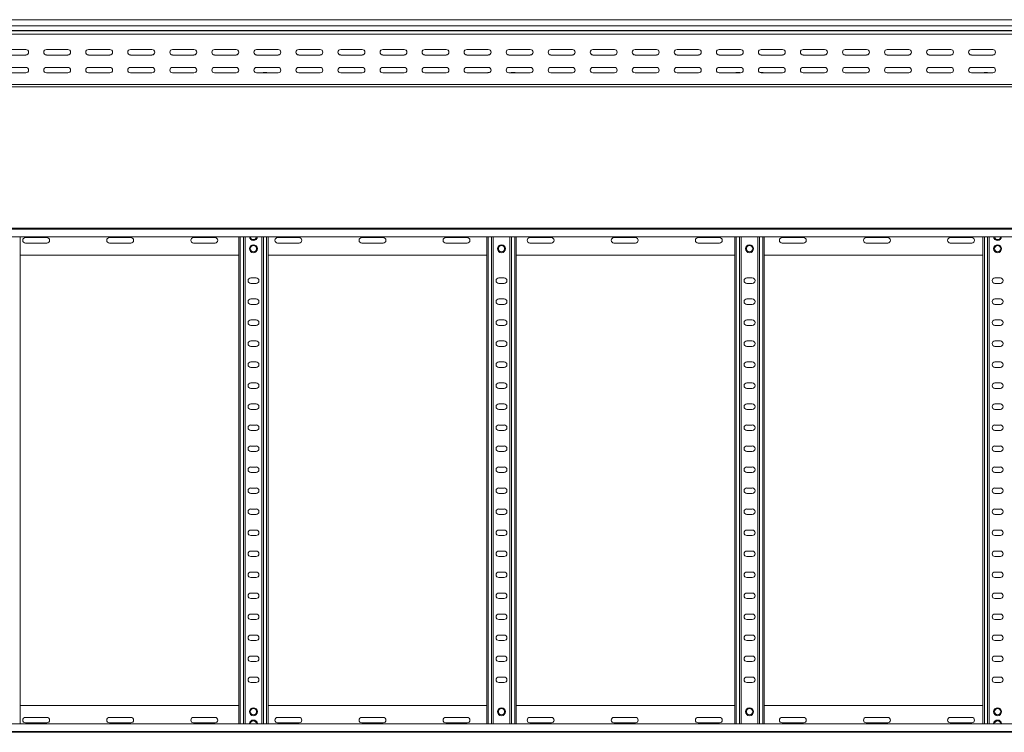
# Model space of a CAD drawing. Header units: millimetres. Extents: x -587 to 3585, y -4791 to -106.
# Tile 3 of 12: x 1337 to 2508, y -4790 to -3941. Entities that reach past the tile are written whole.
import ezdxf

# ---------------------------------------------------------------- set-up
doc = ezdxf.new("R2010")
doc.units = ezdxf.units.MM

msp = doc.modelspace()

# ---------------------------------------------------------------- linework, layer by layer
at = {"color": 7, "linetype": 'Continuous', "lineweight": 15}
for p, q in [((3506.6, -3941.5), (559.6, -3941.5)), ((559.6, -3948.9), (3506.6, -3948.9)), ((559.6, -3954.2), (3506.6, -3954.2)), ((559.6, -3954.6), (3506.6, -3954.6)), ((559.5, -3958.7), (3506.6, -3958.7)), ((1318.9, -3977), (1344.4, -3977)), ((1368.9, -3977), (1394.4, -3977)), ((1418.9, -3977), (1444.4, -3977)), ((1468.9, -3977), (1494.4, -3977)), ((1518.9, -3977), (1544.4, -3977)), ((1568.9, -3977), (1594.4, -3977)), ((1618.9, -3977), (1644.4, -3977)), ((1668.9, -3977), (1694.4, -3977)), ((1718.9, -3977), (1744.4, -3977)), ((1768.9, -3977), (1794.4, -3977)), ((1818.9, -3977), (1844.4, -3977)), ((1868.9, -3977), (1894.4, -3977)), ((1918.9, -3977), (1944.4, -3977)), ((1968.9, -3977), (1994.4, -3977)), ((2018.9, -3977), (2044.4, -3977)), ((2068.9, -3977), (2094.4, -3977)), ((2118.9, -3977), (2144.4, -3977)), ((2168.9, -3977), (2194.4, -3977)), ((2218.9, -3977), (2244.4, -3977)), ((2268.9, -3977), (2294.4, -3977)), ((2318.9, -3977), (2344.4, -3977)), ((2368.9, -3977), (2394.4, -3977)), ((2418.9, -3977), (2444.4, -3977)), ((2468.9, -3977), (2494.4, -3977)), ((1344.4, -3983.5), (1318.9, -3983.5)), ((1394.4, -3983.5), (1368.9, -3983.5)), ((1444.4, -3983.5), (1418.9, -3983.5)), ((1494.4, -3983.5), (1468.9, -3983.5)), ((1544.4, -3983.5), (1518.9, -3983.5)), ((1594.4, -3983.5), (1568.9, -3983.5)), ((1644.4, -3983.5), (1618.9, -3983.5)), ((1694.4, -3983.5), (1668.9, -3983.5)), ((1744.4, -3983.5), (1718.9, -3983.5)), ((1794.4, -3983.5), (1768.9, -3983.5)), ((1844.4, -3983.5), (1818.9, -3983.5)), ((1894.4, -3983.5), (1868.9, -3983.5)), ((1944.4, -3983.5), (1918.9, -3983.5)), ((1994.4, -3983.5), (1968.9, -3983.5)), ((2044.4, -3983.5), (2018.9, -3983.5)), ((2094.4, -3983.5), (2068.9, -3983.5)), ((2144.4, -3983.5), (2118.9, -3983.5)), ((2194.4, -3983.5), (2168.9, -3983.5)), ((2244.4, -3983.5), (2218.9, -3983.5)), ((2294.4, -3983.5), (2268.9, -3983.5)), ((2344.4, -3983.5), (2318.9, -3983.5)), ((2394.4, -3983.5), (2368.9, -3983.5)), ((2444.4, -3983.5), (2418.9, -3983.5)), ((2494.4, -3983.5), (2468.9, -3983.5)), ((1318.9, -3998.2), (1344.4, -3998.2)), ((1344.4, -4004.7), (1318.9, -4004.7)), ((1368.9, -3998.2), (1394.4, -3998.2)), ((1394.4, -4004.7), (1368.9, -4004.7)), ((1418.9, -3998.2), (1444.4, -3998.2)), ((1444.4, -4004.7), (1418.9, -4004.7)), ((1468.9, -3998.2), (1494.4, -3998.2)), ((1494.4, -4004.7), (1468.9, -4004.7)), ((1518.9, -3998.2), (1544.4, -3998.2)), ((1544.4, -4004.7), (1518.9, -4004.7)), ((1568.9, -3998.2), (1594.4, -3998.2)), ((1594.4, -4004.7), (1568.9, -4004.7)), ((1618.9, -3998.2), (1644.4, -3998.2)), ((1644.4, -4004.7), (1618.9, -4004.7)), ((1626.9, -4004.5), (1630.8, -4004.5)), ((1668.9, -3998.2), (1694.4, -3998.2)), ((1694.4, -4004.7), (1668.9, -4004.7)), ((1718.9, -3998.2), (1744.4, -3998.2)), ((1744.4, -4004.7), (1718.9, -4004.7)), ((1768.9, -3998.2), (1794.4, -3998.2)), ((1794.4, -4004.7), (1768.9, -4004.7)), ((1818.9, -3998.2), (1844.4, -3998.2)), ((1844.4, -4004.7), (1818.9, -4004.7)), ((1868.9, -3998.2), (1894.4, -3998.2)), ((1894.4, -4004.7), (1868.9, -4004.7)), ((1894.4, -4004.5), (1895.4, -4004.5)), ((1918.9, -3998.2), (1944.4, -3998.2)), ((1944.4, -4004.7), (1918.9, -4004.7)), ((1921.9, -4004.5), (1925.8, -4004.5)), ((1968.9, -3998.2), (1994.4, -3998.2)), ((1994.4, -4004.7), (1968.9, -4004.7)), ((2018.9, -3998.2), (2044.4, -3998.2)), ((2044.4, -4004.7), (2018.9, -4004.7)), ((2068.9, -3998.2), (2094.4, -3998.2)), ((2094.4, -4004.7), (2068.9, -4004.7)), ((2118.9, -3998.2), (2144.4, -3998.2)), ((2144.4, -4004.7), (2118.9, -4004.7)), ((2168.9, -3998.2), (2194.4, -3998.2)), ((2194.4, -4004.7), (2168.9, -4004.7)), ((2189.4, -4004.5), (2193.3, -4004.5)), ((2217.8, -4004.5), (2220.8, -4004.5)), ((2218.9, -3998.2), (2244.4, -3998.2)), ((2244.4, -4004.7), (2218.9, -4004.7)), ((2268.9, -3998.2), (2294.4, -3998.2)), ((2294.4, -4004.7), (2268.9, -4004.7)), ((2318.9, -3998.2), (2344.4, -3998.2)), ((2344.4, -4004.7), (2318.9, -4004.7)), ((2368.9, -3998.2), (2394.4, -3998.2)), ((2394.4, -4004.7), (2368.9, -4004.7)), ((2418.9, -3998.2), (2444.4, -3998.2)), ((2444.4, -4004.7), (2418.9, -4004.7)), ((2468.9, -3998.2), (2494.4, -3998.2)), ((2494.4, -4004.7), (2468.9, -4004.7)), ((2484.4, -4004.5), (2488.3, -4004.5)), ((559.6, -4018.5), (3506.6, -4018.5)), ((733, -4021.5), (1612.2, -4021.5)), ((1612.2, -4021.5), (1618, -4021.5)), ((1618, -4021.5), (2497.2, -4021.5)), ((2497.2, -4021.5), (2503, -4021.5)), ((2503, -4021.5), (3382.2, -4021.5)), ((559.5, -4189.5), (3506.6, -4189.5)), ((3506.6, -4190.6), (559.6, -4190.6)), ((559.6, -4199.7), (3506.6, -4199.7)), ((1337.6, -4779.3), (1337.6, -4199.7)), ((1369.4, -4200.8), (1343.9, -4200.8)), ((1469.4, -4200.8), (1443.9, -4200.8)), ((1569.4, -4200.8), (1543.9, -4200.8)), ((1597.6, -4779.3), (1597.6, -4199.7)), ((1605.1, -4779.3), (1605.1, -4199.7)), ((1625.1, -4779.3), (1625.1, -4199.7)), ((1632.6, -4779.3), (1632.6, -4199.7)), ((1669.4, -4200.8), (1643.9, -4200.8)), ((1769.4, -4200.8), (1743.9, -4200.8)), ((1869.4, -4200.8), (1843.9, -4200.8)), ((1892.6, -4779.3), (1892.6, -4199.7)), ((1900.1, -4779.3), (1900.1, -4199.7)), ((1920.1, -4779.3), (1920.1, -4199.7)), ((1927.6, -4779.3), (1927.6, -4199.7)), ((1969.4, -4200.8), (1943.9, -4200.8)), ((2069.4, -4200.8), (2043.9, -4200.8)), ((2169.4, -4200.8), (2143.9, -4200.8)), ((2187.6, -4779.3), (2187.6, -4199.7)), ((2195.1, -4779.3), (2195.1, -4199.7)), ((2215.1, -4779.3), (2215.1, -4199.7)), ((2222.6, -4779.3), (2222.6, -4199.7)), ((2269.4, -4200.8), (2243.9, -4200.8)), ((2369.4, -4200.8), (2343.9, -4200.8)), ((2469.4, -4200.8), (2443.9, -4200.8)), ((2482.6, -4779.3), (2482.6, -4199.7)), ((2490.1, -4779.3), (2490.1, -4199.7)), ((1343.9, -4207.3), (1369.4, -4207.3)), ((1443.9, -4207.3), (1469.4, -4207.3)), ((1543.9, -4207.3), (1569.4, -4207.3)), ((1643.9, -4207.3), (1669.4, -4207.3)), ((1743.9, -4207.3), (1769.4, -4207.3)), ((1843.9, -4207.3), (1869.4, -4207.3)), ((1943.9, -4207.3), (1969.4, -4207.3)), ((2043.9, -4207.3), (2069.4, -4207.3)), ((2143.9, -4207.3), (2169.4, -4207.3)), ((2243.9, -4207.3), (2269.4, -4207.3)), ((2343.9, -4207.3), (2369.4, -4207.3)), ((2443.9, -4207.3), (2469.4, -4207.3)), ((1337.6, -4221.5), (1597.6, -4221.5)), ((1632.6, -4221.5), (1892.6, -4221.5)), ((1927.6, -4221.5), (2187.6, -4221.5)), ((2222.6, -4221.5), (2482.6, -4221.5)), ((1618.4, -4248.8), (1611.9, -4248.8)), ((1913.4, -4248.8), (1906.9, -4248.8)), ((2208.4, -4248.8), (2201.9, -4248.8)), ((2503.4, -4248.8), (2496.9, -4248.8)), ((1611.9, -4255.3), (1618.4, -4255.3)), ((1906.9, -4255.3), (1913.4, -4255.3)), ((2201.9, -4255.3), (2208.4, -4255.3)), ((2496.9, -4255.3), (2503.4, -4255.3)), ((1618.4, -4273.8), (1611.9, -4273.8)), ((1913.4, -4273.8), (1906.9, -4273.8)), ((2208.4, -4273.8), (2201.9, -4273.8)), ((2503.4, -4273.8), (2496.9, -4273.8)), ((1611.9, -4280.3), (1618.4, -4280.3)), ((1906.9, -4280.3), (1913.4, -4280.3)), ((2201.9, -4280.3), (2208.4, -4280.3)), ((2496.9, -4280.3), (2503.4, -4280.3)), ((1618.4, -4298.8), (1611.9, -4298.8)), ((1611.9, -4305.3), (1618.4, -4305.3)), ((1913.4, -4298.8), (1906.9, -4298.8)), ((1906.9, -4305.3), (1913.4, -4305.3)), ((2208.4, -4298.8), (2201.9, -4298.8)), ((2201.9, -4305.3), (2208.4, -4305.3)), ((2503.4, -4298.8), (2496.9, -4298.8)), ((2496.9, -4305.3), (2503.4, -4305.3)), ((1618.4, -4323.8), (1611.9, -4323.8)), ((1611.9, -4330.3), (1618.4, -4330.3)), ((1913.4, -4323.8), (1906.9, -4323.8)), ((1906.9, -4330.3), (1913.4, -4330.3)), ((2208.4, -4323.8), (2201.9, -4323.8)), ((2201.9, -4330.3), (2208.4, -4330.3)), ((2503.4, -4323.8), (2496.9, -4323.8)), ((2496.9, -4330.3), (2503.4, -4330.3)), ((1618.4, -4348.8), (1611.9, -4348.8)), ((1611.9, -4355.3), (1618.4, -4355.3)), ((1913.4, -4348.8), (1906.9, -4348.8)), ((1906.9, -4355.3), (1913.4, -4355.3)), ((2208.4, -4348.8), (2201.9, -4348.8)), ((2201.9, -4355.3), (2208.4, -4355.3)), ((2503.4, -4348.8), (2496.9, -4348.8)), ((2496.9, -4355.3), (2503.4, -4355.3)), ((1618.4, -4373.8), (1611.9, -4373.8)), ((1913.4, -4373.8), (1906.9, -4373.8)), ((2208.4, -4373.8), (2201.9, -4373.8)), ((2503.4, -4373.8), (2496.9, -4373.8)), ((1611.9, -4380.3), (1618.4, -4380.3)), ((1906.9, -4380.3), (1913.4, -4380.3)), ((2201.9, -4380.3), (2208.4, -4380.3)), ((2496.9, -4380.3), (2503.4, -4380.3)), ((1618.4, -4398.8), (1611.9, -4398.8)), ((1913.4, -4398.8), (1906.9, -4398.8)), ((2208.4, -4398.8), (2201.9, -4398.8)), ((2503.4, -4398.8), (2496.9, -4398.8)), ((1611.9, -4405.3), (1618.4, -4405.3)), ((1906.9, -4405.3), (1913.4, -4405.3)), ((2201.9, -4405.3), (2208.4, -4405.3)), ((2496.9, -4405.3), (2503.4, -4405.3)), ((1618.4, -4423.8), (1611.9, -4423.8)), ((1913.4, -4423.8), (1906.9, -4423.8)), ((2208.4, -4423.8), (2201.9, -4423.8)), ((2503.4, -4423.8), (2496.9, -4423.8)), ((1611.9, -4430.3), (1618.4, -4430.3)), ((1906.9, -4430.3), (1913.4, -4430.3)), ((2201.9, -4430.3), (2208.4, -4430.3)), ((2496.9, -4430.3), (2503.4, -4430.3)), ((1618.4, -4448.8), (1611.9, -4448.8)), ((1913.4, -4448.8), (1906.9, -4448.8)), ((2208.4, -4448.8), (2201.9, -4448.8)), ((2503.4, -4448.8), (2496.9, -4448.8)), ((1611.9, -4455.3), (1618.4, -4455.3)), ((1906.9, -4455.3), (1913.4, -4455.3)), ((2201.9, -4455.3), (2208.4, -4455.3)), ((2496.9, -4455.3), (2503.4, -4455.3)), ((1618.4, -4473.8), (1611.9, -4473.8)), ((1611.9, -4480.3), (1618.4, -4480.3)), ((1913.4, -4473.8), (1906.9, -4473.8)), ((1906.9, -4480.3), (1913.4, -4480.3)), ((2208.4, -4473.8), (2201.9, -4473.8)), ((2201.9, -4480.3), (2208.4, -4480.3)), ((2503.4, -4473.8), (2496.9, -4473.8)), ((2496.9, -4480.3), (2503.4, -4480.3)), ((1618.4, -4498.8), (1611.9, -4498.8)), ((1611.9, -4505.3), (1618.4, -4505.3)), ((1913.4, -4498.8), (1906.9, -4498.8)), ((1906.9, -4505.3), (1913.4, -4505.3)), ((2208.4, -4498.8), (2201.9, -4498.8)), ((2201.9, -4505.3), (2208.4, -4505.3)), ((2503.4, -4498.8), (2496.9, -4498.8)), ((2496.9, -4505.3), (2503.4, -4505.3)), ((1618.4, -4523.8), (1611.9, -4523.8)), ((1611.9, -4530.3), (1618.4, -4530.3)), ((1913.4, -4523.8), (1906.9, -4523.8)), ((1906.9, -4530.3), (1913.4, -4530.3)), ((2208.4, -4523.8), (2201.9, -4523.8)), ((2201.9, -4530.3), (2208.4, -4530.3)), ((2503.4, -4523.8), (2496.9, -4523.8)), ((2496.9, -4530.3), (2503.4, -4530.3)), ((1618.4, -4548.8), (1611.9, -4548.8)), ((1913.4, -4548.8), (1906.9, -4548.8)), ((2208.4, -4548.8), (2201.9, -4548.8)), ((2503.4, -4548.8), (2496.9, -4548.8)), ((1611.9, -4555.3), (1618.4, -4555.3)), ((1906.9, -4555.3), (1913.4, -4555.3)), ((2201.9, -4555.3), (2208.4, -4555.3)), ((2496.9, -4555.3), (2503.4, -4555.3)), ((1618.4, -4573.8), (1611.9, -4573.8)), ((1913.4, -4573.8), (1906.9, -4573.8)), ((2208.4, -4573.8), (2201.9, -4573.8)), ((2503.4, -4573.8), (2496.9, -4573.8)), ((1611.9, -4580.3), (1618.4, -4580.3)), ((1906.9, -4580.3), (1913.4, -4580.3)), ((2201.9, -4580.3), (2208.4, -4580.3)), ((2496.9, -4580.3), (2503.4, -4580.3)), ((1618.4, -4598.8), (1611.9, -4598.8)), ((1913.4, -4598.8), (1906.9, -4598.8)), ((2208.4, -4598.8), (2201.9, -4598.8)), ((2503.4, -4598.8), (2496.9, -4598.8)), ((1611.9, -4605.3), (1618.4, -4605.3)), ((1906.9, -4605.3), (1913.4, -4605.3)), ((2201.9, -4605.3), (2208.4, -4605.3)), ((2496.9, -4605.3), (2503.4, -4605.3)), ((1618.4, -4623.8), (1611.9, -4623.8)), ((1913.4, -4623.8), (1906.9, -4623.8)), ((2208.4, -4623.8), (2201.9, -4623.8)), ((2503.4, -4623.8), (2496.9, -4623.8)), ((1611.9, -4630.3), (1618.4, -4630.3)), ((1906.9, -4630.3), (1913.4, -4630.3)), ((2201.9, -4630.3), (2208.4, -4630.3)), ((2496.9, -4630.3), (2503.4, -4630.3)), ((1618.4, -4648.8), (1611.9, -4648.8)), ((1913.4, -4648.8), (1906.9, -4648.8)), ((2208.4, -4648.8), (2201.9, -4648.8)), ((2503.4, -4648.8), (2496.9, -4648.8)), ((1611.9, -4655.3), (1618.4, -4655.3)), ((1906.9, -4655.3), (1913.4, -4655.3)), ((2201.9, -4655.3), (2208.4, -4655.3)), ((2496.9, -4655.3), (2503.4, -4655.3)), ((1618.4, -4673.8), (1611.9, -4673.8)), ((1611.9, -4680.3), (1618.4, -4680.3)), ((1913.4, -4673.8), (1906.9, -4673.8)), ((1906.9, -4680.3), (1913.4, -4680.3)), ((2208.4, -4673.8), (2201.9, -4673.8)), ((2201.9, -4680.3), (2208.4, -4680.3)), ((2503.4, -4673.8), (2496.9, -4673.8)), ((2496.9, -4680.3), (2503.4, -4680.3)), ((1618.4, -4698.8), (1611.9, -4698.8)), ((1611.9, -4705.3), (1618.4, -4705.3)), ((1913.4, -4698.8), (1906.9, -4698.8)), ((1906.9, -4705.3), (1913.4, -4705.3)), ((2208.4, -4698.8), (2201.9, -4698.8)), ((2201.9, -4705.3), (2208.4, -4705.3)), ((2503.4, -4698.8), (2496.9, -4698.8)), ((2496.9, -4705.3), (2503.4, -4705.3)), ((1618.4, -4723.8), (1611.9, -4723.8)), ((1611.9, -4730.3), (1618.4, -4730.3)), ((1913.4, -4723.8), (1906.9, -4723.8)), ((1906.9, -4730.3), (1913.4, -4730.3)), ((2208.4, -4723.8), (2201.9, -4723.8)), ((2201.9, -4730.3), (2208.4, -4730.3)), ((2503.4, -4723.8), (2496.9, -4723.8)), ((2496.9, -4730.3), (2503.4, -4730.3)), ((1337.6, -4757.5), (1597.6, -4757.5)), ((1632.6, -4757.5), (1892.6, -4757.5)), ((1927.6, -4757.5), (2187.6, -4757.5)), ((2222.6, -4757.5), (2482.6, -4757.5)), ((1343.9, -4771.8), (1369.4, -4771.8)), ((1443.9, -4771.8), (1469.4, -4771.8)), ((1543.9, -4771.8), (1569.4, -4771.8)), ((1643.9, -4771.8), (1669.4, -4771.8)), ((1743.9, -4771.8), (1769.4, -4771.8)), ((1843.9, -4771.8), (1869.4, -4771.8)), ((1943.9, -4771.8), (1969.4, -4771.8)), ((2043.9, -4771.8), (2069.4, -4771.8)), ((2143.9, -4771.8), (2169.4, -4771.8)), ((2243.9, -4771.8), (2269.4, -4771.8)), ((2343.9, -4771.8), (2369.4, -4771.8)), ((2443.9, -4771.8), (2469.4, -4771.8)), ((3506.6, -4779.3), (559.6, -4779.3)), ((559.6, -4788.4), (3506.6, -4788.4)), ((1369.4, -4778.3), (1343.9, -4778.3)), ((1469.4, -4778.3), (1443.9, -4778.3)), ((1569.4, -4778.3), (1543.9, -4778.3)), ((1669.4, -4778.3), (1643.9, -4778.3)), ((1769.4, -4778.3), (1743.9, -4778.3)), ((1869.4, -4778.3), (1843.9, -4778.3)), ((1969.4, -4778.3), (1943.9, -4778.3)), ((2069.4, -4778.3), (2043.9, -4778.3)), ((2169.4, -4778.3), (2143.9, -4778.3)), ((2269.4, -4778.3), (2243.9, -4778.3)), ((2369.4, -4778.3), (2343.9, -4778.3)), ((2469.4, -4778.3), (2443.9, -4778.3)), ((559.5, -4789.5), (3506.6, -4789.5))]:
    msp.add_line(p, q, dxfattribs=at)
at = {"color": 8, "linetype": 'Continuous', "lineweight": 15}
for p, q in [((1626.9, -4004.5), (1626.9, -4004.7)), ((1630.8, -4004.7), (1630.8, -4004.5)), ((1894.4, -4004.5), (1894.4, -4004.7)), ((1921.9, -4004.5), (1921.9, -4004.7)), ((1925.8, -4004.7), (1925.8, -4004.5)), ((2189.4, -4004.5), (2189.4, -4004.7)), ((2193.3, -4004.7), (2193.3, -4004.5)), ((2220.8, -4004.7), (2220.8, -4004.5)), ((2484.4, -4004.5), (2484.4, -4004.7)), ((2488.3, -4004.7), (2488.3, -4004.5)), ((1599.4, -4779.3), (1599.4, -4199.7)), ((1603.3, -4779.3), (1603.3, -4199.7)), ((1626.9, -4779.3), (1626.9, -4199.7)), ((1630.8, -4779.3), (1630.8, -4199.7)), ((1894.4, -4779.3), (1894.4, -4199.7)), ((1898.3, -4779.3), (1898.3, -4199.7)), ((1921.9, -4779.3), (1921.9, -4199.7)), ((1925.8, -4779.3), (1925.8, -4199.7)), ((2189.4, -4779.3), (2189.4, -4199.7)), ((2193.3, -4779.3), (2193.3, -4199.7)), ((2216.9, -4779.3), (2216.9, -4199.7)), ((2220.8, -4779.3), (2220.8, -4199.7)), ((2484.4, -4779.3), (2484.4, -4199.7)), ((2488.3, -4779.3), (2488.3, -4199.7))]:
    msp.add_line(p, q, dxfattribs=at)
at = {"color": 7, "linetype": 'Continuous', "lineweight": 15}
for centre, radius in [((1615.1, -4214), 4.75), ((1615.1, -4214), 3.75), ((1910.1, -4214), 4.75), ((1910.1, -4214), 3.75), ((2205.1, -4214), 4.75), ((2205.1, -4214), 3.75), ((2500.1, -4214), 4.75), ((2500.1, -4214), 3.75), ((1615.1, -4765), 4.75), ((1615.1, -4765), 3.75), ((1910.1, -4765), 4.75), ((1910.1, -4765), 3.75), ((2205.1, -4765), 4.75), ((2205.1, -4765), 3.75), ((2500.1, -4765), 4.75), ((2500.1, -4765), 3.75)]:
    msp.add_circle(centre, radius, dxfattribs=at)
for centre, radius, start, end in [((1344.4, -3980.2), 3.25, 270, 90), ((1368.9, -3980.2), 3.25, 90, 270), ((1394.4, -3980.2), 3.25, 270, 90), ((1418.9, -3980.2), 3.25, 90, 270), ((1444.4, -3980.2), 3.25, 270, 90), ((1468.9, -3980.2), 3.25, 90, 270), ((1494.4, -3980.2), 3.25, 270, 90), ((1518.9, -3980.2), 3.25, 90, 270), ((1544.4, -3980.2), 3.25, 270, 90), ((1568.9, -3980.2), 3.25, 90, 270), ((1594.4, -3980.2), 3.25, 270, 90), ((1618.9, -3980.2), 3.25, 90, 270), ((1644.4, -3980.2), 3.25, 270, 90), ((1668.9, -3980.2), 3.25, 90, 270), ((1694.4, -3980.2), 3.25, 270, 90), ((1718.9, -3980.2), 3.25, 90, 270), ((1744.4, -3980.2), 3.25, 270, 90), ((1768.9, -3980.2), 3.25, 90, 270), ((1794.4, -3980.2), 3.25, 270, 90), ((1818.9, -3980.2), 3.25, 90, 270), ((1844.4, -3980.2), 3.25, 270, 90), ((1868.9, -3980.2), 3.25, 90, 270), ((1894.4, -3980.2), 3.25, 270, 90), ((1918.9, -3980.2), 3.25, 90, 270), ((1944.4, -3980.2), 3.25, 270, 90), ((1968.9, -3980.2), 3.25, 90, 270), ((1994.4, -3980.2), 3.25, 270, 90), ((2018.9, -3980.2), 3.25, 90, 270), ((2044.4, -3980.2), 3.25, 270, 90), ((2068.9, -3980.2), 3.25, 90, 270), ((2094.4, -3980.2), 3.25, 270, 90), ((2118.9, -3980.2), 3.25, 90, 270), ((2144.4, -3980.2), 3.25, 270, 90), ((2168.9, -3980.2), 3.25, 90, 270), ((2194.4, -3980.2), 3.25, 270, 90), ((2218.9, -3980.2), 3.25, 90, 270), ((2244.4, -3980.2), 3.25, 270, 90), ((2268.9, -3980.2), 3.25, 90, 270), ((2294.4, -3980.2), 3.25, 270, 90), ((2318.9, -3980.2), 3.25, 90, 270), ((2344.4, -3980.2), 3.25, 270, 90), ((2368.9, -3980.2), 3.25, 90, 270), ((2394.4, -3980.2), 3.25, 270, 90), ((2418.9, -3980.2), 3.25, 90, 270), ((2444.4, -3980.2), 3.25, 270, 90), ((2468.9, -3980.2), 3.25, 90, 270), ((2494.4, -3980.2), 3.25, 270, 90), ((1344.4, -4001.5), 3.25, 270, 90), ((1368.9, -4001.5), 3.25, 90, 270), ((1394.4, -4001.5), 3.25, 270, 90), ((1418.9, -4001.5), 3.25, 90, 270), ((1444.4, -4001.5), 3.25, 270, 90), ((1468.9, -4001.5), 3.25, 90, 270), ((1494.4, -4001.5), 3.25, 270, 90), ((1518.9, -4001.5), 3.25, 90, 270), ((1544.4, -4001.5), 3.25, 270, 90), ((1568.9, -4001.5), 3.25, 90, 270), ((1594.4, -4001.5), 3.25, 270, 90), ((1618.9, -4001.5), 3.25, 90, 270), ((1626.9, -4006.3), 1.8, 90, 116.5628), ((1630.8, -4006.3), 1.8, 63.4372, 90), ((1644.4, -4001.5), 3.25, 270, 90), ((1668.9, -4001.5), 3.25, 90, 270), ((1694.4, -4001.5), 3.25, 270, 90), ((1718.9, -4001.5), 3.25, 90, 270), ((1744.4, -4001.5), 3.25, 270, 90), ((1768.9, -4001.5), 3.25, 90, 270), ((1794.4, -4001.5), 3.25, 270, 90), ((1818.9, -4001.5), 3.25, 90, 270), ((1844.4, -4001.5), 3.25, 270, 90), ((1868.9, -4001.5), 3.25, 90, 270), ((1894.4, -4006.3), 1.8, 90, 116.5628), ((1894.4, -4001.5), 3.25, 270, 90), ((1918.9, -4001.5), 3.25, 90, 270), ((1921.9, -4006.3), 1.8, 90, 116.5628), ((1925.8, -4006.3), 1.8, 63.4372, 90), ((1944.4, -4001.5), 3.25, 270, 90), ((1968.9, -4001.5), 3.25, 90, 270), ((1994.4, -4001.5), 3.25, 270, 90), ((2018.9, -4001.5), 3.25, 90, 270), ((2044.4, -4001.5), 3.25, 270, 90), ((2068.9, -4001.5), 3.25, 90, 270), ((2094.4, -4001.5), 3.25, 270, 90), ((2118.9, -4001.5), 3.25, 90, 270), ((2144.4, -4001.5), 3.25, 270, 90), ((2168.9, -4001.5), 3.25, 90, 270), ((2189.4, -4006.3), 1.8, 90, 116.5628), ((2193.3, -4006.3), 1.8, 63.4372, 90), ((2194.4, -4001.5), 3.25, 270, 90), ((2218.9, -4001.5), 3.25, 90, 270), ((2220.8, -4006.3), 1.8, 63.4372, 90), ((2244.4, -4001.5), 3.25, 270, 90), ((2268.9, -4001.5), 3.25, 90, 270), ((2294.4, -4001.5), 3.25, 270, 90), ((2318.9, -4001.5), 3.25, 90, 270), ((2344.4, -4001.5), 3.25, 270, 90), ((2368.9, -4001.5), 3.25, 90, 270), ((2394.4, -4001.5), 3.25, 270, 90), ((2418.9, -4001.5), 3.25, 90, 270), ((2444.4, -4001.5), 3.25, 270, 90), ((2468.9, -4001.5), 3.25, 90, 270), ((2484.4, -4006.3), 1.8, 90, 116.5628), ((2488.3, -4006.3), 1.8, 63.4372, 90), ((2494.4, -4001.5), 3.25, 270, 90), ((1343.9, -4204), 3.25, 90, 270), ((1369.4, -4204), 3.25, 270, 90), ((1443.9, -4204), 3.25, 90, 270), ((1469.4, -4204), 3.25, 270, 90), ((1543.9, -4204), 3.25, 90, 270), ((1569.4, -4204), 3.25, 270, 90), ((1615.1, -4199.4), 4.75, 183.9233, 356.0767), ((1643.9, -4204), 3.25, 90, 270), ((1669.4, -4204), 3.25, 270, 90), ((1743.9, -4204), 3.25, 90, 270), ((1769.4, -4204), 3.25, 270, 90), ((1843.9, -4204), 3.25, 90, 270), ((1869.4, -4204), 3.25, 270, 90), ((1943.9, -4204), 3.25, 90, 270), ((1969.4, -4204), 3.25, 270, 90), ((2043.9, -4204), 3.25, 90, 270), ((2069.4, -4204), 3.25, 270, 90), ((2143.9, -4204), 3.25, 90, 270), ((2169.4, -4204), 3.25, 270, 90), ((2243.9, -4204), 3.25, 90, 270), ((2269.4, -4204), 3.25, 270, 90), ((2343.9, -4204), 3.25, 90, 270), ((2369.4, -4204), 3.25, 270, 90), ((2443.9, -4204), 3.25, 90, 270), ((2469.4, -4204), 3.25, 270, 90), ((2500.1, -4199.4), 4.75, 183.9233, 356.0767), ((1611.9, -4252), 3.25, 90, 270), ((1618.4, -4252), 3.25, 270, 90), ((1906.9, -4252), 3.25, 90, 270), ((1913.4, -4252), 3.25, 270, 90), ((2201.9, -4252), 3.25, 90, 270), ((2208.4, -4252), 3.25, 270, 90), ((2496.9, -4252), 3.25, 90, 270), ((2503.4, -4252), 3.25, 270, 90), ((1611.9, -4277), 3.25, 90, 270), ((1618.4, -4277), 3.25, 270, 90), ((1906.9, -4277), 3.25, 90, 270), ((1913.4, -4277), 3.25, 270, 90), ((2201.9, -4277), 3.25, 90, 270), ((2208.4, -4277), 3.25, 270, 90), ((2496.9, -4277), 3.25, 90, 270), ((2503.4, -4277), 3.25, 270, 90), ((1611.9, -4302), 3.25, 90, 270), ((1618.4, -4302), 3.25, 270, 90), ((1906.9, -4302), 3.25, 90, 270), ((1913.4, -4302), 3.25, 270, 90), ((2201.9, -4302), 3.25, 90, 270), ((2208.4, -4302), 3.25, 270, 90), ((2496.9, -4302), 3.25, 90, 270), ((2503.4, -4302), 3.25, 270, 90), ((1611.9, -4327), 3.25, 90, 270), ((1618.4, -4327), 3.25, 270, 90), ((1906.9, -4327), 3.25, 90, 270), ((1913.4, -4327), 3.25, 270, 90), ((2201.9, -4327), 3.25, 90, 270), ((2208.4, -4327), 3.25, 270, 90), ((2496.9, -4327), 3.25, 90, 270), ((2503.4, -4327), 3.25, 270, 90), ((1611.9, -4352), 3.25, 90, 270), ((1618.4, -4352), 3.25, 270, 90), ((1906.9, -4352), 3.25, 90, 270), ((1913.4, -4352), 3.25, 270, 90), ((2201.9, -4352), 3.25, 90, 270), ((2208.4, -4352), 3.25, 270, 90), ((2496.9, -4352), 3.25, 90, 270), ((2503.4, -4352), 3.25, 270, 90), ((1611.9, -4377), 3.25, 90, 270), ((1618.4, -4377), 3.25, 270, 90), ((1906.9, -4377), 3.25, 90, 270), ((1913.4, -4377), 3.25, 270, 90), ((2201.9, -4377), 3.25, 90, 270), ((2208.4, -4377), 3.25, 270, 90), ((2496.9, -4377), 3.25, 90, 270), ((2503.4, -4377), 3.25, 270, 90), ((1611.9, -4402), 3.25, 90, 270), ((1618.4, -4402), 3.25, 270, 90), ((1906.9, -4402), 3.25, 90, 270), ((1913.4, -4402), 3.25, 270, 90), ((2201.9, -4402), 3.25, 90, 270), ((2208.4, -4402), 3.25, 270, 90), ((2496.9, -4402), 3.25, 90, 270), ((2503.4, -4402), 3.25, 270, 90), ((1611.9, -4427), 3.25, 90, 270), ((1618.4, -4427), 3.25, 270, 90), ((1906.9, -4427), 3.25, 90, 270), ((1913.4, -4427), 3.25, 270, 90), ((2201.9, -4427), 3.25, 90, 270), ((2208.4, -4427), 3.25, 270, 90), ((2496.9, -4427), 3.25, 90, 270), ((2503.4, -4427), 3.25, 270, 90), ((1611.9, -4452), 3.25, 90, 270), ((1618.4, -4452), 3.25, 270, 90), ((1906.9, -4452), 3.25, 90, 270), ((1913.4, -4452), 3.25, 270, 90), ((2201.9, -4452), 3.25, 90, 270), ((2208.4, -4452), 3.25, 270, 90), ((2496.9, -4452), 3.25, 90, 270), ((2503.4, -4452), 3.25, 270, 90), ((1611.9, -4477), 3.25, 90, 270), ((1618.4, -4477), 3.25, 270, 90), ((1906.9, -4477), 3.25, 90, 270), ((1913.4, -4477), 3.25, 270, 90), ((2201.9, -4477), 3.25, 90, 270), ((2208.4, -4477), 3.25, 270, 90), ((2496.9, -4477), 3.25, 90, 270), ((2503.4, -4477), 3.25, 270, 90), ((1611.9, -4502), 3.25, 90, 270), ((1618.4, -4502), 3.25, 270, 90), ((1906.9, -4502), 3.25, 90, 270), ((1913.4, -4502), 3.25, 270, 90), ((2201.9, -4502), 3.25, 90, 270), ((2208.4, -4502), 3.25, 270, 90), ((2496.9, -4502), 3.25, 90, 270), ((2503.4, -4502), 3.25, 270, 90), ((1611.9, -4527), 3.25, 90, 270), ((1618.4, -4527), 3.25, 270, 90), ((1906.9, -4527), 3.25, 90, 270), ((1913.4, -4527), 3.25, 270, 90), ((2201.9, -4527), 3.25, 90, 270), ((2208.4, -4527), 3.25, 270, 90), ((2496.9, -4527), 3.25, 90, 270), ((2503.4, -4527), 3.25, 270, 90), ((1611.9, -4552), 3.25, 90, 270), ((1618.4, -4552), 3.25, 270, 90), ((1906.9, -4552), 3.25, 90, 270), ((1913.4, -4552), 3.25, 270, 90), ((2201.9, -4552), 3.25, 90, 270), ((2208.4, -4552), 3.25, 270, 90), ((2496.9, -4552), 3.25, 90, 270), ((2503.4, -4552), 3.25, 270, 90), ((1611.9, -4577), 3.25, 90, 270), ((1618.4, -4577), 3.25, 270, 90), ((1906.9, -4577), 3.25, 90, 270), ((1913.4, -4577), 3.25, 270, 90), ((2201.9, -4577), 3.25, 90, 270), ((2208.4, -4577), 3.25, 270, 90), ((2496.9, -4577), 3.25, 90, 270), ((2503.4, -4577), 3.25, 270, 90), ((1611.9, -4602), 3.25, 90, 270), ((1618.4, -4602), 3.25, 270, 90), ((1906.9, -4602), 3.25, 90, 270), ((1913.4, -4602), 3.25, 270, 90), ((2201.9, -4602), 3.25, 90, 270), ((2208.4, -4602), 3.25, 270, 90), ((2496.9, -4602), 3.25, 90, 270), ((2503.4, -4602), 3.25, 270, 90), ((1611.9, -4627), 3.25, 90, 270), ((1618.4, -4627), 3.25, 270, 90), ((1906.9, -4627), 3.25, 90, 270), ((1913.4, -4627), 3.25, 270, 90), ((2201.9, -4627), 3.25, 90, 270), ((2208.4, -4627), 3.25, 270, 90), ((2496.9, -4627), 3.25, 90, 270), ((2503.4, -4627), 3.25, 270, 90), ((1611.9, -4652), 3.25, 90, 270), ((1618.4, -4652), 3.25, 270, 90), ((1906.9, -4652), 3.25, 90, 270), ((1913.4, -4652), 3.25, 270, 90), ((2201.9, -4652), 3.25, 90, 270), ((2208.4, -4652), 3.25, 270, 90), ((2496.9, -4652), 3.25, 90, 270), ((2503.4, -4652), 3.25, 270, 90), ((1611.9, -4677), 3.25, 90, 270), ((1618.4, -4677), 3.25, 270, 90), ((1906.9, -4677), 3.25, 90, 270), ((1913.4, -4677), 3.25, 270, 90), ((2201.9, -4677), 3.25, 90, 270), ((2208.4, -4677), 3.25, 270, 90), ((2496.9, -4677), 3.25, 90, 270), ((2503.4, -4677), 3.25, 270, 90), ((1611.9, -4702), 3.25, 90, 270), ((1618.4, -4702), 3.25, 270, 90), ((1906.9, -4702), 3.25, 90, 270), ((1913.4, -4702), 3.25, 270, 90), ((2201.9, -4702), 3.25, 90, 270), ((2208.4, -4702), 3.25, 270, 90), ((2496.9, -4702), 3.25, 90, 270), ((2503.4, -4702), 3.25, 270, 90), ((1611.9, -4727), 3.25, 90, 270), ((1618.4, -4727), 3.25, 270, 90), ((1906.9, -4727), 3.25, 90, 270), ((1913.4, -4727), 3.25, 270, 90), ((2201.9, -4727), 3.25, 90, 270), ((2208.4, -4727), 3.25, 270, 90), ((2496.9, -4727), 3.25, 90, 270), ((2503.4, -4727), 3.25, 270, 90), ((1343.9, -4775), 3.25, 90, 270), ((1369.4, -4775), 3.25, 270, 90), ((1443.9, -4775), 3.25, 90, 270), ((1469.4, -4775), 3.25, 270, 90), ((1543.9, -4775), 3.25, 90, 270), ((1569.4, -4775), 3.25, 270, 90), ((1615.1, -4779.6), 4.75, 3.9233, 176.0767), ((1643.9, -4775), 3.25, 90, 270), ((1669.4, -4775), 3.25, 270, 90), ((1743.9, -4775), 3.25, 90, 270), ((1769.4, -4775), 3.25, 270, 90), ((1843.9, -4775), 3.25, 90, 270), ((1869.4, -4775), 3.25, 270, 90), ((1943.9, -4775), 3.25, 90, 270), ((1969.4, -4775), 3.25, 270, 90), ((2043.9, -4775), 3.25, 90, 270), ((2069.4, -4775), 3.25, 270, 90), ((2143.9, -4775), 3.25, 90, 270), ((2169.4, -4775), 3.25, 270, 90), ((2243.9, -4775), 3.25, 90, 270), ((2269.4, -4775), 3.25, 270, 90), ((2343.9, -4775), 3.25, 90, 270), ((2369.4, -4775), 3.25, 270, 90), ((2443.9, -4775), 3.25, 90, 270), ((2469.4, -4775), 3.25, 270, 90), ((2500.1, -4779.6), 4.75, 3.9233, 176.0767)]:
    msp.add_arc(centre, radius, start, end, dxfattribs=at)
at = {"color": 8, "linetype": 'Continuous', "lineweight": 15}
for centre, start, end in [((1615.1, -4199.4), 184.9719, 355.0281), ((2500.1, -4199.4), 184.9719, 355.0281), ((1615.1, -4779.6), 4.9719, 175.0281), ((2500.1, -4779.6), 4.9719, 175.0281)]:
    msp.add_arc(centre, 3.75, start, end, dxfattribs=at)

doc.saveas('drawing.dxf')
